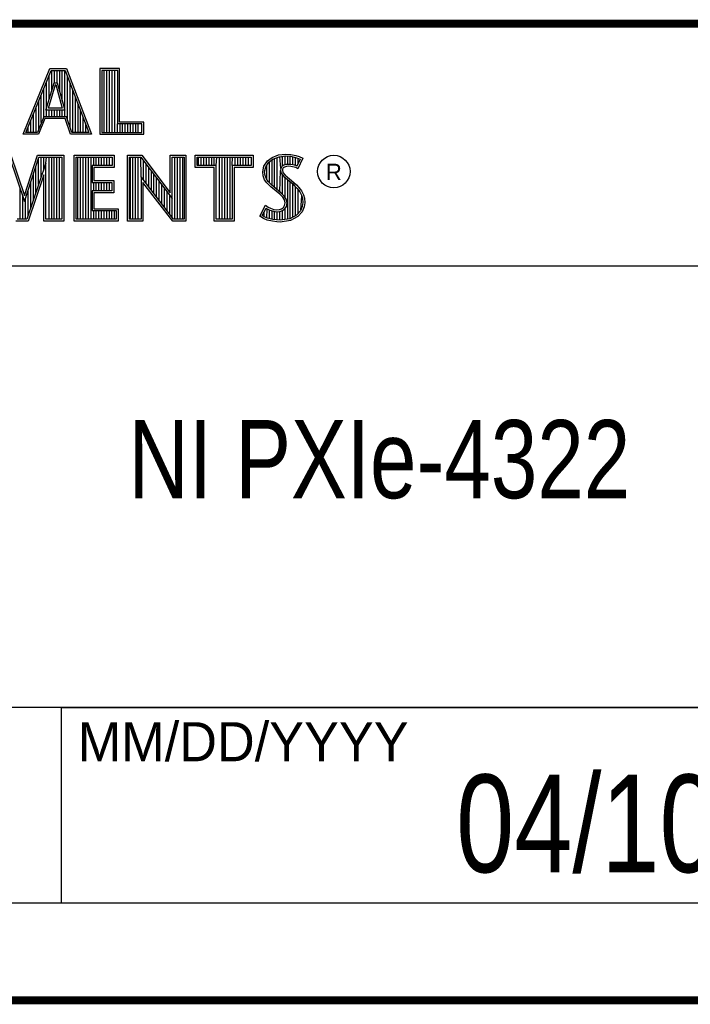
# Model space of a CAD drawing. Header units: inches. Extents: x 0 to 34, y 0 to 22.
# Tile 47 of 53: x 30 to 31.7, y 0.5 to 3. Entities that reach past the tile are written whole.
import ezdxf

# ---------------------------------------------------------------- set-up
doc = ezdxf.new("R2010")
doc.units = ezdxf.units.IN
doc.header["$LTSCALE"] = 1.87
doc.header["$MEASUREMENT"] = 0
doc.layers.get('0').update_dxf_attribs({"linetype": 'CONTINUOUS'})
doc.layers.add('NOTE', color=7, linetype='CONTINUOUS')
doc.styles.get("Standard").update_dxf_attribs({"font": 'txt', "width": 0.8})
doc.styles.add('TEXTSTYLE_2', font='txt')

msp = doc.modelspace()

# ---------------------------------------------------------------- linework, layer by layer
at = {"color": 2, "linetype": 'CONTINUOUS'}
for p, q in [((28.3793, 3.0003), (33.5093, 3.0003)), ((30.0324, 2.7167), (30.1013, 2.8851)), ((30.0397, 2.7216), (30.1045, 2.8802)), ((30.1013, 2.8851), (30.1438, 2.8851)), ((30.1045, 2.8802), (30.1404, 2.8802)), ((30.106, 2.8287), (30.106, 2.8802)), ((30.1127, 2.8486), (30.1127, 2.8802)), ((30.1194, 2.8486), (30.1194, 2.8802)), ((30.1261, 2.8259), (30.1261, 2.8802)), ((30.1328, 2.8013), (30.1328, 2.8802)), ((30.1395, 2.7618), (30.1395, 2.8802)), ((30.1404, 2.8802), (30.2006, 2.7216)), ((30.1438, 2.8851), (30.2077, 2.7167)), ((30.2795, 2.8851), (30.2287, 2.8851)), ((30.2287, 2.8851), (30.2287, 2.7167)), ((30.2747, 2.8802), (30.2336, 2.8802)), ((30.2336, 2.8802), (30.2336, 2.7216)), ((30.2402, 2.7216), (30.2402, 2.8802)), ((30.2469, 2.7216), (30.2469, 2.8802)), ((30.2536, 2.7216), (30.2536, 2.8802)), ((30.2603, 2.7216), (30.2603, 2.8802)), ((30.267, 2.7216), (30.267, 2.8802)), ((30.2747, 2.7432), (30.2747, 2.8802)), ((30.2795, 2.7481), (30.2795, 2.8851)), ((30.0905, 2.7787), (30.1121, 2.8486)), ((30.0925, 2.7618), (30.0925, 2.8509)), ((30.0992, 2.807), (30.0992, 2.8673)), ((30.1121, 2.8486), (30.1199, 2.8486)), ((30.1199, 2.8486), (30.1389, 2.7787)), ((30.1462, 2.7548), (30.1462, 2.8649)), ((30.0858, 2.7618), (30.0858, 2.8345)), ((30.0971, 2.7836), (30.1157, 2.8438)), ((30.1157, 2.8438), (30.1162, 2.8438)), ((30.1162, 2.8438), (30.1325, 2.7836)), ((30.1529, 2.7349), (30.1529, 2.8472)), ((30.1597, 2.7216), (30.1597, 2.8295)), ((30.0724, 2.73), (30.0724, 2.8016)), ((30.0791, 2.7467), (30.0791, 2.818)), ((30.1664, 2.7216), (30.1664, 2.8118)), ((30.0657, 2.7216), (30.0657, 2.7852)), ((30.1389, 2.7787), (30.0905, 2.7787)), ((30.1325, 2.7836), (30.0971, 2.7836)), ((30.0992, 2.7618), (30.0992, 2.7787)), ((30.106, 2.7618), (30.106, 2.7787)), ((30.1127, 2.7618), (30.1127, 2.7787)), ((30.1194, 2.7618), (30.1194, 2.7787)), ((30.1261, 2.7618), (30.1261, 2.7787)), ((30.1328, 2.7618), (30.1328, 2.7787)), ((30.1731, 2.7216), (30.1731, 2.7942)), ((30.1798, 2.7216), (30.1798, 2.7765)), ((30.0523, 2.7216), (30.0523, 2.7524)), ((30.059, 2.7216), (30.059, 2.7688)), ((30.0852, 2.7618), (30.069, 2.7216)), ((30.0885, 2.7569), (30.0723, 2.7167)), ((30.1439, 2.7618), (30.0852, 2.7618)), ((30.1404, 2.7569), (30.0885, 2.7569)), ((30.1539, 2.7167), (30.1404, 2.7569)), ((30.1574, 2.7216), (30.1439, 2.7618)), ((30.1865, 2.7216), (30.1865, 2.7588)), ((30.3412, 2.7481), (30.2795, 2.7481)), ((30.3412, 2.7167), (30.3412, 2.7481)), ((30.0456, 2.7216), (30.0456, 2.7359)), ((30.1932, 2.7216), (30.1932, 2.7411)), ((30.2737, 2.7216), (30.2737, 2.7432)), ((30.3363, 2.7432), (30.2747, 2.7432)), ((30.2805, 2.7216), (30.2805, 2.7432)), ((30.2872, 2.7216), (30.2872, 2.7432)), ((30.2939, 2.7216), (30.2939, 2.7432)), ((30.3006, 2.7216), (30.3006, 2.7432)), ((30.3073, 2.7216), (30.3073, 2.7432)), ((30.314, 2.7216), (30.314, 2.7432)), ((30.3207, 2.7216), (30.3207, 2.7432)), ((30.3274, 2.7216), (30.3274, 2.7432)), ((30.3363, 2.7216), (30.3363, 2.7432)), ((30.0723, 2.7167), (30.0324, 2.7167)), ((30.069, 2.7216), (30.0397, 2.7216)), ((30.2077, 2.7167), (30.1539, 2.7167)), ((30.2006, 2.7216), (30.1574, 2.7216)), ((30.2287, 2.7167), (30.3412, 2.7167)), ((30.2336, 2.7216), (30.3363, 2.7216)), ((29.9975, 2.6584), (30.0362, 2.5443)), ((30.001, 2.6632), (30.0361, 2.5598)), ((30.0361, 2.5598), (30.0693, 2.6632)), ((30.0362, 2.5443), (30.0729, 2.6584)), ((30.0693, 2.6632), (30.1367, 2.6632)), ((30.0721, 2.5879), (30.0721, 2.656)), ((30.0729, 2.6584), (30.1319, 2.6584)), ((30.0788, 2.6077), (30.0788, 2.6584)), ((30.0855, 2.6275), (30.0855, 2.6584)), ((30.0906, 2.6424), (30.0923, 2.6584)), ((30.099, 2.4996), (30.099, 2.6584)), ((30.1057, 2.4996), (30.1057, 2.6584)), ((30.1124, 2.4996), (30.1124, 2.6584)), ((30.1191, 2.4996), (30.1191, 2.6584)), ((30.1258, 2.4996), (30.1258, 2.6584)), ((30.1319, 2.6584), (30.1319, 2.4996)), ((30.1367, 2.6632), (30.1367, 2.4947)), ((30.1633, 2.6632), (30.2653, 2.6632)), ((30.1633, 2.4947), (30.1633, 2.6632)), ((30.1682, 2.6584), (30.2604, 2.6584)), ((30.1682, 2.4996), (30.1682, 2.6584)), ((30.1728, 2.4996), (30.1728, 2.6584)), ((30.1795, 2.4996), (30.1795, 2.6584)), ((30.1862, 2.4996), (30.1862, 2.6584)), ((30.1929, 2.4996), (30.1929, 2.6584)), ((30.1996, 2.4996), (30.1996, 2.6584)), ((30.2064, 2.4996), (30.2064, 2.6584)), ((30.2131, 2.6366), (30.2131, 2.6584)), ((30.2198, 2.6366), (30.2198, 2.6584)), ((30.2265, 2.6366), (30.2265, 2.6584)), ((30.2332, 2.6366), (30.2332, 2.6584)), ((30.2399, 2.6366), (30.2399, 2.6584)), ((30.2466, 2.6366), (30.2466, 2.6584)), ((30.2533, 2.6366), (30.2533, 2.6584)), ((30.2604, 2.6584), (30.2604, 2.6366)), ((30.2653, 2.6632), (30.2653, 2.6318)), ((30.2995, 2.6633), (30.3363, 2.6633)), ((30.2995, 2.4947), (30.2995, 2.6633)), ((30.3044, 2.6584), (30.3339, 2.6584)), ((30.3044, 2.4996), (30.3044, 2.6584)), ((30.307, 2.4996), (30.307, 2.6584)), ((30.3137, 2.4996), (30.3137, 2.6584)), ((30.3204, 2.4996), (30.3204, 2.6584)), ((30.3272, 2.4996), (30.3272, 2.6584)), ((30.3339, 2.6584), (30.4141, 2.5527)), ((30.3343, 2.608), (30.3339, 2.6584)), ((30.3363, 2.6633), (30.4092, 2.5672)), ((30.3406, 2.5998), (30.3406, 2.6496)), ((30.4092, 2.6633), (30.4493, 2.6633)), ((30.4092, 2.5672), (30.4092, 2.6633)), ((30.4141, 2.6584), (30.4444, 2.6584)), ((30.4141, 2.5527), (30.4141, 2.6584)), ((30.4211, 2.4996), (30.4211, 2.6584)), ((30.4278, 2.4996), (30.4278, 2.6584)), ((30.4345, 2.4996), (30.4345, 2.6584)), ((30.4413, 2.4996), (30.4413, 2.6584)), ((30.4444, 2.6584), (30.4444, 2.4996)), ((30.4493, 2.6633), (30.4493, 2.4947)), ((30.4728, 2.6631), (30.6211, 2.6631)), ((30.4728, 2.6317), (30.4728, 2.6631)), ((30.4776, 2.6583), (30.6162, 2.6583)), ((30.4776, 2.6366), (30.4776, 2.6583)), ((30.4815, 2.6366), (30.4815, 2.6583)), ((30.4882, 2.6366), (30.4882, 2.6583)), ((30.495, 2.6366), (30.495, 2.6583)), ((30.5017, 2.6366), (30.5017, 2.6583)), ((30.5084, 2.6366), (30.5084, 2.6583)), ((30.5151, 2.6366), (30.5151, 2.6583)), ((30.5218, 2.6366), (30.5218, 2.6583)), ((30.5263, 2.6366), (30.5285, 2.6583)), ((30.5352, 2.4996), (30.5352, 2.6583)), ((30.5419, 2.4996), (30.5419, 2.6583)), ((30.5486, 2.4996), (30.5486, 2.6583)), ((30.5554, 2.4996), (30.5554, 2.6583)), ((30.5621, 2.4996), (30.5621, 2.6583)), ((30.5676, 2.6366), (30.5688, 2.6583)), ((30.5755, 2.6366), (30.5755, 2.6583)), ((30.5822, 2.6366), (30.5822, 2.6583)), ((30.5889, 2.6366), (30.5889, 2.6583)), ((30.5956, 2.6366), (30.5956, 2.6583)), ((30.6023, 2.6366), (30.6023, 2.6583)), ((30.609, 2.6366), (30.609, 2.6583)), ((30.6162, 2.6583), (30.6162, 2.6366)), ((30.6211, 2.6631), (30.6211, 2.6317)), ((30.6487, 2.6355), (30.6577, 2.6488)), ((30.6577, 2.6488), (30.6695, 2.6575)), ((30.6612, 2.6454), (30.6719, 2.6532)), ((30.6627, 2.5927), (30.6627, 2.6465)), ((30.6695, 2.6575), (30.6863, 2.6642)), ((30.6695, 2.586), (30.6695, 2.6514)), ((30.6719, 2.6532), (30.6875, 2.6594)), ((30.6762, 2.5804), (30.6762, 2.6549)), ((30.6829, 2.5748), (30.6829, 2.6576)), ((30.6863, 2.6642), (30.7049, 2.6662)), ((30.6875, 2.6594), (30.705, 2.6613)), ((30.6917, 2.629), (30.6896, 2.6596)), ((30.6963, 2.635), (30.6963, 2.6604)), ((30.703, 2.6384), (30.703, 2.6611)), ((30.7049, 2.6662), (30.7173, 2.6653)), ((30.705, 2.6613), (30.7166, 2.6605)), ((30.7097, 2.6396), (30.7097, 2.661)), ((30.7164, 2.6396), (30.7164, 2.6605)), ((30.7166, 2.6605), (30.7296, 2.6577)), ((30.7173, 2.6653), (30.7309, 2.6624)), ((30.7231, 2.6385), (30.7231, 2.6591)), ((30.7296, 2.6577), (30.7375, 2.655)), ((30.7299, 2.6368), (30.7299, 2.6576)), ((30.7309, 2.6624), (30.7393, 2.6595)), ((30.742, 2.6529), (30.7333, 2.6355)), ((30.7486, 2.6552), (30.7353, 2.6286)), ((30.7366, 2.642), (30.7366, 2.6553)), ((30.7375, 2.655), (30.742, 2.6529)), ((30.7393, 2.6595), (30.7486, 2.6552)), ((30.0906, 2.6424), (30.0422, 2.4996)), ((30.0654, 2.568), (30.0654, 2.6351)), ((30.0906, 2.4996), (30.0906, 2.6424)), ((30.2604, 2.6366), (30.209, 2.6366)), ((30.209, 2.6366), (30.209, 2.5936)), ((30.2653, 2.6318), (30.2138, 2.6318)), ((30.2138, 2.6318), (30.2138, 2.5985)), ((30.3473, 2.5911), (30.3473, 2.6408)), ((30.354, 2.5824), (30.354, 2.6319)), ((30.3607, 2.5737), (30.3607, 2.6231)), ((30.5214, 2.6317), (30.4728, 2.6317)), ((30.5263, 2.6366), (30.4776, 2.6366)), ((30.5214, 2.4947), (30.5214, 2.6317)), ((30.5263, 2.4996), (30.5263, 2.6366)), ((30.6162, 2.6366), (30.5676, 2.6366)), ((30.5676, 2.6366), (30.5676, 2.4996)), ((30.6211, 2.6317), (30.5724, 2.6317)), ((30.5724, 2.6317), (30.5724, 2.4947)), ((30.6458, 2.621), (30.6487, 2.6355)), ((30.6469, 2.61), (30.6458, 2.621)), ((30.6507, 2.6208), (30.6533, 2.6336)), ((30.6517, 2.6112), (30.6507, 2.6208)), ((30.6533, 2.6336), (30.6612, 2.6454)), ((30.656, 2.5999), (30.656, 2.6377)), ((30.6896, 2.5692), (30.6912, 2.6242)), ((30.6917, 2.629), (30.6912, 2.6242)), ((30.6912, 2.6242), (30.6928, 2.6171)), ((30.6949, 2.634), (30.6917, 2.629)), ((30.6995, 2.6373), (30.6949, 2.634)), ((30.6965, 2.6274), (30.6962, 2.6245)), ((30.6962, 2.6245), (30.6973, 2.6193)), ((30.6985, 2.6306), (30.6965, 2.6274)), ((30.7017, 2.6329), (30.6985, 2.6306)), ((30.7056, 2.6392), (30.6995, 2.6373)), ((30.7066, 2.6344), (30.7017, 2.6329)), ((30.7117, 2.6398), (30.7056, 2.6392)), ((30.7118, 2.6349), (30.7066, 2.6344)), ((30.7179, 2.6395), (30.7117, 2.6398)), ((30.7173, 2.6346), (30.7118, 2.6349)), ((30.726, 2.6329), (30.7173, 2.6346)), ((30.7272, 2.6376), (30.7179, 2.6395)), ((30.7306, 2.6315), (30.726, 2.6329)), ((30.7327, 2.6359), (30.7272, 2.6376)), ((30.7353, 2.6286), (30.7306, 2.6315)), ((30.7333, 2.6355), (30.7327, 2.6359)), ((30.0857, 2.6128), (30.0457, 2.4947)), ((30.0587, 2.5482), (30.0587, 2.6142)), ((30.0857, 2.4947), (30.0857, 2.6128)), ((30.2138, 2.5985), (30.2644, 2.5985)), ((30.2644, 2.5985), (30.2644, 2.5669)), ((30.4177, 2.4996), (30.3343, 2.608)), ((30.3343, 2.608), (30.3343, 2.4996)), ((30.3674, 2.5649), (30.3674, 2.6142)), ((30.3741, 2.5562), (30.3741, 2.6054)), ((30.3809, 2.5475), (30.3809, 2.5966)), ((30.6507, 2.6002), (30.6469, 2.61)), ((30.6559, 2.5927), (30.6507, 2.6002)), ((30.6551, 2.6025), (30.6517, 2.6112)), ((30.6597, 2.5958), (30.6551, 2.6025)), ((30.6637, 2.5918), (30.6597, 2.5958)), ((30.6928, 2.6171), (30.6999, 2.6083)), ((30.6963, 2.563), (30.6963, 2.6128)), ((30.6973, 2.6193), (30.7034, 2.6118)), ((30.6999, 2.6083), (30.7224, 2.5896)), ((30.703, 2.5548), (30.703, 2.6058)), ((30.7034, 2.6118), (30.7257, 2.5932)), ((30.7097, 2.4997), (30.7097, 2.6002)), ((30.0251, 2.4996), (30.0251, 2.5769)), ((30.0453, 2.5086), (30.0453, 2.5724)), ((30.052, 2.5284), (30.052, 2.5933)), ((30.209, 2.5936), (30.2595, 2.5936)), ((30.2595, 2.5718), (30.209, 2.5718)), ((30.209, 2.5718), (30.209, 2.5214)), ((30.2131, 2.5718), (30.2131, 2.5936)), ((30.2198, 2.5718), (30.2198, 2.5936)), ((30.2265, 2.5718), (30.2265, 2.5936)), ((30.2332, 2.5718), (30.2332, 2.5936)), ((30.2399, 2.5718), (30.2399, 2.5936)), ((30.2466, 2.5718), (30.2466, 2.5936)), ((30.2533, 2.5718), (30.2533, 2.5936)), ((30.2595, 2.5936), (30.2595, 2.5718)), ((30.4153, 2.4947), (30.3392, 2.5937)), ((30.3392, 2.5937), (30.3392, 2.4947)), ((30.3876, 2.5388), (30.3876, 2.5877)), ((30.3943, 2.5301), (30.3943, 2.5789)), ((30.6661, 2.5825), (30.6559, 2.5927)), ((30.6694, 2.5861), (30.6637, 2.5918)), ((30.6892, 2.5631), (30.6661, 2.5825)), ((30.6925, 2.5667), (30.6694, 2.5861)), ((30.7164, 2.5006), (30.7164, 2.5946)), ((30.7224, 2.5896), (30.7283, 2.5837)), ((30.7231, 2.5049), (30.7231, 2.5889)), ((30.7257, 2.5932), (30.7318, 2.5872)), ((30.7283, 2.5837), (30.7342, 2.5776)), ((30.7299, 2.5074), (30.7299, 2.5821)), ((30.7318, 2.5872), (30.7379, 2.5808)), ((30.7342, 2.5776), (30.7407, 2.5692)), ((30.7366, 2.5148), (30.7366, 2.5745)), ((30.7379, 2.5808), (30.7448, 2.5718)), ((30.7448, 2.5718), (30.7501, 2.5614)), ((30.0318, 2.4996), (30.0318, 2.5572)), ((30.0386, 2.4996), (30.0386, 2.5515)), ((30.2644, 2.5669), (30.2138, 2.5669)), ((30.2138, 2.5669), (30.2138, 2.5263)), ((30.401, 2.5213), (30.401, 2.57)), ((30.4077, 2.5126), (30.4077, 2.5612)), ((30.4144, 2.5039), (30.4144, 2.5523)), ((30.6968, 2.5556), (30.6892, 2.5631)), ((30.7006, 2.5587), (30.6925, 2.5667)), ((30.7011, 2.5487), (30.6968, 2.5556)), ((30.7056, 2.5506), (30.7006, 2.5587)), ((30.7031, 2.5414), (30.7011, 2.5487)), ((30.7081, 2.5416), (30.7056, 2.5506)), ((30.7407, 2.5692), (30.7455, 2.5596)), ((30.7433, 2.5222), (30.7455, 2.5596)), ((30.7455, 2.5596), (30.7478, 2.5521)), ((30.7478, 2.5521), (30.7486, 2.5419)), ((30.7501, 2.5614), (30.7527, 2.553)), ((30.7527, 2.553), (30.7535, 2.5417)), ((30.209, 2.5214), (30.271, 2.5214)), ((30.2131, 2.4996), (30.2131, 2.5214)), ((30.2138, 2.5263), (30.2759, 2.5263)), ((30.2198, 2.4996), (30.2198, 2.5214)), ((30.2265, 2.4996), (30.2265, 2.5214)), ((30.2332, 2.4996), (30.2332, 2.5214)), ((30.2399, 2.4996), (30.2399, 2.5214)), ((30.2466, 2.4996), (30.2466, 2.5214)), ((30.2533, 2.4996), (30.2533, 2.5214)), ((30.26, 2.4996), (30.26, 2.5214)), ((30.2668, 2.4996), (30.2668, 2.5214)), ((30.271, 2.5214), (30.271, 2.4996)), ((30.2759, 2.5263), (30.2759, 2.4947)), ((30.638, 2.5073), (30.653, 2.535)), ((30.6444, 2.5088), (30.6547, 2.5278)), ((30.653, 2.535), (30.6594, 2.5304)), ((30.6547, 2.5278), (30.6569, 2.5262)), ((30.656, 2.5023), (30.6569, 2.5262)), ((30.6569, 2.5262), (30.6639, 2.5227)), ((30.6594, 2.5304), (30.6658, 2.5272)), ((30.6627, 2.5008), (30.6627, 2.5231)), ((30.6639, 2.5227), (30.6731, 2.5196)), ((30.6658, 2.5272), (30.6742, 2.5243)), ((30.6695, 2.4993), (30.6695, 2.5208)), ((30.6742, 2.5243), (30.6817, 2.5235)), ((30.6817, 2.5235), (30.6887, 2.524)), ((30.6887, 2.524), (30.6939, 2.5261)), ((30.6898, 2.5192), (30.6962, 2.5217)), ((30.6939, 2.5261), (30.6988, 2.5295)), ((30.6962, 2.5217), (30.7024, 2.5261)), ((30.6963, 2.4979), (30.6963, 2.5218)), ((30.6988, 2.5295), (30.7017, 2.5342)), ((30.7017, 2.5342), (30.7031, 2.5414)), ((30.7024, 2.5261), (30.7063, 2.5323)), ((30.703, 2.4988), (30.703, 2.5266)), ((30.7063, 2.5323), (30.7081, 2.5416)), ((30.7421, 2.521), (30.7322, 2.51)), ((30.7471, 2.5321), (30.7421, 2.521)), ((30.7518, 2.5307), (30.7463, 2.5183)), ((30.7486, 2.5419), (30.7471, 2.5321)), ((30.7535, 2.5417), (30.7518, 2.5307)), ((30.0422, 2.4996), (30.0169, 2.4996)), ((30.1319, 2.4996), (30.0906, 2.4996)), ((30.271, 2.4996), (30.1682, 2.4996)), ((30.3343, 2.4996), (30.3044, 2.4996)), ((30.4444, 2.4996), (30.4177, 2.4996)), ((30.5676, 2.4996), (30.5263, 2.4996)), ((30.6475, 2.5009), (30.638, 2.5073)), ((30.6498, 2.5052), (30.6444, 2.5088)), ((30.6568, 2.4971), (30.6475, 2.5009)), ((30.6493, 2.5054), (30.6493, 2.518)), ((30.6582, 2.5018), (30.6498, 2.5052)), ((30.6704, 2.4942), (30.6568, 2.4971)), ((30.6713, 2.499), (30.6582, 2.5018)), ((30.6824, 2.4974), (30.6713, 2.499)), ((30.6731, 2.5196), (30.6816, 2.5186)), ((30.6762, 2.4983), (30.6762, 2.5192)), ((30.6816, 2.5186), (30.6898, 2.5192)), ((30.6902, 2.4971), (30.6824, 2.4974)), ((30.6829, 2.4973), (30.6829, 2.5184)), ((30.6896, 2.497), (30.6896, 2.5192)), ((30.7152, 2.5004), (30.6902, 2.4971)), ((30.7167, 2.4957), (30.6904, 2.4922)), ((30.7322, 2.51), (30.7152, 2.5004)), ((30.7353, 2.5061), (30.7167, 2.4957)), ((30.7463, 2.5183), (30.7353, 2.5061)), ((30.0457, 2.4947), (30.0135, 2.4947)), ((30.1367, 2.4947), (30.0857, 2.4947)), ((30.2759, 2.4947), (30.1633, 2.4947)), ((30.3392, 2.4947), (30.2995, 2.4947)), ((30.4493, 2.4947), (30.4153, 2.4947)), ((30.5724, 2.4947), (30.5214, 2.4947)), ((30.682, 2.4925), (30.6704, 2.4942)), ((30.6904, 2.4922), (30.682, 2.4925)), ((28.7231, 2.38), (33.5, 2.38)), ((28.3793, 1.2503), (33.5093, 1.2503)), ((30.13, 1.2499), (33.49, 1.2499)), ((30.13, 1.2499), (30.13, 0.7499)), ((28.38, 0.75), (33.5, 0.75)), ((30.13, 0.7499), (33.49, 0.7499))]:
    msp.add_line(p, q, dxfattribs=at)
at = {"color": 7, "linetype": 'CONTINUOUS', "const_width": 0.02}
for points in [[(25.58, 3), (33.5, 3)], [(0.5, 0.5), (33.5, 0.5)]]:
    msp.add_lwpolyline(points, dxfattribs=at)
at = {"color": 2, "linetype": 'CONTINUOUS'}
msp.add_circle((30.8277, 2.6214), 0.0416, dxfattribs=at)

# ---------------------------------------------------------------- texts
at = {"color": 2, "linetype": 'CONTINUOUS', "attachment_point": 1, "line_spacing_factor": 0.9, "style": 'TEXTSTYLE_2'}
for s, insert, char_height, width in [('R', (30.8076, 2.6413), 0.042, 0.041979), ('MM/DD/YYYY', (30.1721, 1.2121), 0.1, 1)]:
    msp.add_mtext(s, dxfattribs=dict(at, insert=insert, char_height=char_height, width=width))
at = {"layer": 'NOTE', "color": 7, "linetype": 'CONTINUOUS', "attachment_point": 2, "line_spacing_factor": 0.9}
for s, insert, char_height, width in [('NI PXIe-4322\\P ', (30.9443, 1.9853), 0.2, 1.92), ('04/10/2013', (31.81, 1.078), 0.25, 2)]:
    msp.add_mtext(s, dxfattribs=dict(at, insert=insert, char_height=char_height, width=width))

doc.saveas('drawing.dxf')
